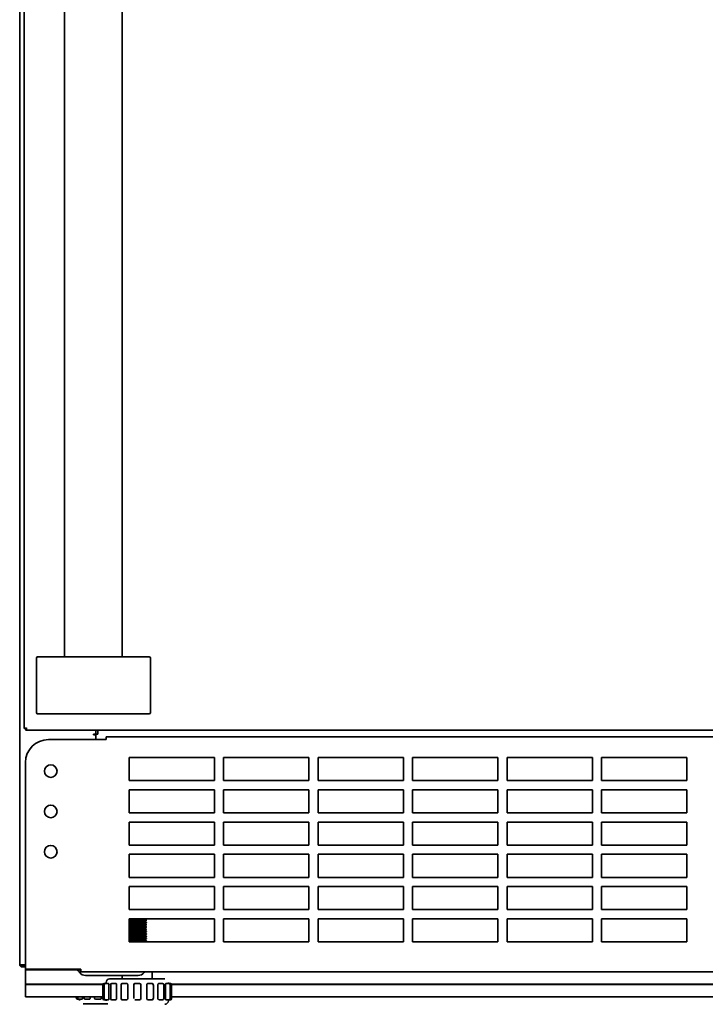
# Model space of a CAD drawing. Extents: x 5.3 to 59.4, y -5.7 to 59.8.
# Tile 1 of 5: x 5.3 to 17, y -5.7 to 11.1. Entities that reach past the tile are written whole.
import ezdxf

# ---------------------------------------------------------------- set-up
doc = ezdxf.new("R2010")
doc.units = 0
doc.header["$MEASUREMENT"] = 0

msp = doc.modelspace()

# ---------------------------------------------------------------- linework, layer by layer
at = {"color": 7, "lineweight": 35}
for p, q in [((5.288, -5.044), (5.288, 27.889)), ((5.366, 27.635), (5.366, -1.01)), ((6.055, 0.214), (6.055, 26.411)), ((7.04, 26.411), (7.04, 0.214)), ((5.573, -0.737), (5.573, 0.194)), ((5.593, 0.214), (5.951, 0.214)), ((7.144, 0.214), (5.951, 0.214)), ((7.144, 0.214), (7.502, 0.214)), ((7.523, -0.737), (7.523, 0.194)), ((5.951, -0.757), (5.593, -0.757)), ((5.951, -0.757), (7.144, -0.757)), ((6.626, -0.757), (6.469, -0.757)), ((7.502, -0.757), (7.144, -0.757)), ((5.366, -1.01), (5.386, -1.01)), ((5.395, -1.018), (5.395, -1.038)), ((5.395, -1.038), (28.685, -1.038)), ((6.557, -1.107), (6.548, -1.107)), ((6.548, -1.107), (6.548, -1.117)), ((6.548, -1.117), (6.587, -1.117)), ((6.587, -1.107), (6.557, -1.107)), ((6.557, -1.107), (6.567, -1.107)), ((6.587, -1.038), (6.587, -1.107)), ((6.587, -1.107), (6.624, -1.107)), ((6.587, -1.197), (6.587, -1.117)), ((6.624, -1.107), (6.624, -1.038)), ((6.764, -1.15), (6.764, -1.19)), ((6.764, -1.15), (27.237, -1.15)), ((6.764, -1.197), (5.78, -1.197)), ((6.764, -1.19), (6.764, -1.197)), ((8.615, -1.504), (7.158, -1.504)), ((7.158, -1.504), (7.158, -1.898)), ((8.615, -1.898), (8.615, -1.504)), ((10.229, -1.504), (8.772, -1.504)), ((8.772, -1.504), (8.772, -1.898)), ((10.229, -1.898), (10.229, -1.504)), ((11.843, -1.504), (10.386, -1.504)), ((10.386, -1.504), (10.386, -1.898)), ((11.843, -1.898), (11.843, -1.504)), ((13.457, -1.504), (12, -1.504)), ((12, -1.504), (12, -1.898)), ((13.457, -1.898), (13.457, -1.504)), ((15.071, -1.504), (13.615, -1.504)), ((13.615, -1.504), (13.615, -1.898)), ((15.071, -1.898), (15.071, -1.504)), ((16.685, -1.504), (15.229, -1.504)), ((15.229, -1.504), (15.229, -1.898)), ((16.685, -1.898), (16.685, -1.504)), ((5.386, -1.591), (5.386, -5.119)), ((7.158, -1.898), (8.615, -1.898)), ((8.772, -1.898), (10.229, -1.898)), ((10.386, -1.898), (11.843, -1.898)), ((12, -1.898), (13.457, -1.898)), ((13.615, -1.898), (15.071, -1.898)), ((15.229, -1.898), (16.685, -1.898)), ((8.615, -2.056), (7.158, -2.056)), ((7.158, -2.056), (7.158, -2.449)), ((8.615, -2.449), (8.615, -2.056)), ((10.229, -2.056), (8.772, -2.056)), ((8.772, -2.056), (8.772, -2.449)), ((10.229, -2.449), (10.229, -2.056)), ((11.843, -2.056), (10.386, -2.056)), ((10.386, -2.056), (10.386, -2.449)), ((11.843, -2.449), (11.843, -2.056)), ((13.457, -2.056), (12, -2.056)), ((12, -2.056), (12, -2.449)), ((13.457, -2.449), (13.457, -2.056)), ((15.071, -2.056), (13.615, -2.056)), ((13.615, -2.056), (13.615, -2.449)), ((15.071, -2.449), (15.071, -2.056)), ((16.685, -2.056), (15.229, -2.056)), ((15.229, -2.056), (15.229, -2.449)), ((16.685, -2.449), (16.685, -2.056)), ((7.158, -2.449), (8.615, -2.449)), ((8.772, -2.449), (10.229, -2.449)), ((10.386, -2.449), (11.843, -2.449)), ((12, -2.449), (13.457, -2.449)), ((13.615, -2.449), (15.071, -2.449)), ((15.229, -2.449), (16.685, -2.449)), ((8.615, -2.607), (7.158, -2.607)), ((7.158, -2.607), (7.158, -3.001)), ((8.615, -3.001), (8.615, -2.607)), ((10.229, -2.607), (8.772, -2.607)), ((8.772, -2.607), (8.772, -3.001)), ((10.229, -3.001), (10.229, -2.607)), ((11.843, -2.607), (10.386, -2.607)), ((10.386, -2.607), (10.386, -3.001)), ((11.843, -3.001), (11.843, -2.607)), ((13.457, -2.607), (12, -2.607)), ((12, -2.607), (12, -3.001)), ((13.457, -3.001), (13.457, -2.607)), ((15.071, -2.607), (13.615, -2.607)), ((13.615, -2.607), (13.615, -3.001)), ((15.071, -3.001), (15.071, -2.607)), ((16.685, -2.607), (15.229, -2.607)), ((15.229, -2.607), (15.229, -3.001)), ((16.685, -3.001), (16.685, -2.607)), ((7.158, -3.001), (8.615, -3.001)), ((8.772, -3.001), (10.229, -3.001)), ((10.386, -3.001), (11.843, -3.001)), ((12, -3.001), (13.457, -3.001)), ((13.615, -3.001), (15.071, -3.001)), ((15.229, -3.001), (16.685, -3.001)), ((8.615, -3.158), (7.158, -3.158)), ((7.158, -3.158), (7.158, -3.552)), ((8.615, -3.552), (8.615, -3.158)), ((10.229, -3.158), (8.772, -3.158)), ((8.772, -3.158), (8.772, -3.552)), ((10.229, -3.552), (10.229, -3.158)), ((11.843, -3.158), (10.386, -3.158)), ((10.386, -3.158), (10.386, -3.552)), ((11.843, -3.552), (11.843, -3.158)), ((13.457, -3.158), (12, -3.158)), ((12, -3.158), (12, -3.552)), ((13.457, -3.552), (13.457, -3.158)), ((15.071, -3.158), (13.615, -3.158)), ((13.615, -3.158), (13.615, -3.552)), ((15.071, -3.552), (15.071, -3.158)), ((16.685, -3.158), (15.229, -3.158)), ((15.229, -3.158), (15.229, -3.552)), ((16.685, -3.552), (16.685, -3.158)), ((7.158, -3.552), (8.615, -3.552)), ((8.772, -3.552), (10.229, -3.552)), ((10.386, -3.552), (11.843, -3.552)), ((12, -3.552), (13.457, -3.552)), ((13.615, -3.552), (15.071, -3.552)), ((15.229, -3.552), (16.685, -3.552)), ((8.615, -3.709), (7.158, -3.709)), ((7.158, -3.709), (7.158, -4.103)), ((8.615, -4.103), (8.615, -3.709)), ((10.229, -3.709), (8.772, -3.709)), ((8.772, -3.709), (8.772, -4.103)), ((10.229, -4.103), (10.229, -3.709)), ((11.843, -3.709), (10.386, -3.709)), ((10.386, -3.709), (10.386, -4.103)), ((11.843, -4.103), (11.843, -3.709)), ((13.457, -3.709), (12, -3.709)), ((12, -3.709), (12, -4.103)), ((13.457, -4.103), (13.457, -3.709)), ((15.071, -3.709), (13.615, -3.709)), ((13.615, -3.709), (13.615, -4.103)), ((15.071, -4.103), (15.071, -3.709)), ((16.685, -3.709), (15.229, -3.709)), ((15.229, -3.709), (15.229, -4.103)), ((16.685, -4.103), (16.685, -3.709)), ((7.158, -4.103), (8.615, -4.103)), ((8.772, -4.103), (10.229, -4.103)), ((10.386, -4.103), (11.843, -4.103)), ((12, -4.103), (13.457, -4.103)), ((13.615, -4.103), (15.071, -4.103)), ((15.229, -4.103), (16.685, -4.103)), ((8.615, -4.26), (7.158, -4.26)), ((7.158, -4.26), (7.158, -4.654)), ((7.158, -4.277), (7.169, -4.284)), ((7.158, -4.277), (7.169, -4.284)), ((7.17, -4.283), (7.158, -4.291)), ((7.17, -4.283), (7.158, -4.291)), ((7.158, -4.317), (7.169, -4.323)), ((7.158, -4.317), (7.169, -4.323)), ((7.17, -4.323), (7.158, -4.33)), ((7.17, -4.323), (7.158, -4.33)), ((7.158, -4.356), (7.169, -4.363)), ((7.158, -4.356), (7.169, -4.363)), ((7.17, -4.362), (7.158, -4.369)), ((7.17, -4.362), (7.158, -4.369)), ((7.429, -4.26), (7.421, -4.265)), ((7.429, -4.26), (7.421, -4.265)), ((7.453, -4.286), (7.421, -4.304)), ((7.453, -4.286), (7.421, -4.304)), ((7.453, -4.325), (7.421, -4.344)), ((7.453, -4.325), (7.421, -4.344)), ((7.453, -4.365), (7.421, -4.383)), ((7.453, -4.365), (7.421, -4.383)), ((7.422, -4.264), (7.453, -4.282)), ((7.422, -4.264), (7.453, -4.282)), ((7.422, -4.304), (7.453, -4.321)), ((7.422, -4.304), (7.453, -4.321)), ((7.422, -4.343), (7.453, -4.361)), ((7.422, -4.343), (7.453, -4.361)), ((7.453, -4.285), (7.453, -4.283)), ((7.453, -4.285), (7.453, -4.283)), ((7.453, -4.325), (7.453, -4.322)), ((7.453, -4.325), (7.453, -4.322)), ((7.453, -4.364), (7.453, -4.361)), ((7.453, -4.364), (7.453, -4.361)), ((8.615, -4.654), (8.615, -4.26)), ((10.229, -4.26), (8.772, -4.26)), ((8.772, -4.26), (8.772, -4.654)), ((10.229, -4.654), (10.229, -4.26)), ((11.843, -4.26), (10.386, -4.26)), ((10.386, -4.26), (10.386, -4.654)), ((11.843, -4.654), (11.843, -4.26)), ((13.457, -4.26), (12, -4.26)), ((12, -4.26), (12, -4.654)), ((13.457, -4.654), (13.457, -4.26)), ((15.071, -4.26), (13.615, -4.26)), ((13.615, -4.26), (13.615, -4.654)), ((15.071, -4.654), (15.071, -4.26)), ((16.685, -4.26), (15.229, -4.26)), ((15.229, -4.26), (15.229, -4.654)), ((16.685, -4.654), (16.685, -4.26)), ((7.158, -4.395), (7.169, -4.402)), ((7.158, -4.395), (7.169, -4.402)), ((7.17, -4.402), (7.158, -4.409)), ((7.17, -4.402), (7.158, -4.409)), ((7.158, -4.435), (7.169, -4.441)), ((7.158, -4.435), (7.169, -4.441)), ((7.17, -4.441), (7.158, -4.448)), ((7.17, -4.441), (7.158, -4.448)), ((7.158, -4.474), (7.169, -4.481)), ((7.158, -4.474), (7.169, -4.481)), ((7.17, -4.48), (7.158, -4.487)), ((7.17, -4.48), (7.158, -4.487)), ((7.158, -4.514), (7.169, -4.52)), ((7.158, -4.514), (7.169, -4.52)), ((7.17, -4.52), (7.158, -4.527)), ((7.17, -4.52), (7.158, -4.527)), ((7.453, -4.404), (7.421, -4.422)), ((7.453, -4.404), (7.421, -4.422)), ((7.453, -4.443), (7.421, -4.462)), ((7.453, -4.443), (7.421, -4.462)), ((7.453, -4.483), (7.421, -4.501)), ((7.453, -4.483), (7.421, -4.501)), ((7.453, -4.522), (7.421, -4.54)), ((7.453, -4.522), (7.421, -4.54)), ((7.422, -4.382), (7.453, -4.4)), ((7.422, -4.382), (7.453, -4.4)), ((7.422, -4.422), (7.453, -4.44)), ((7.422, -4.422), (7.453, -4.44)), ((7.422, -4.461), (7.453, -4.479)), ((7.422, -4.461), (7.453, -4.479)), ((7.422, -4.501), (7.453, -4.518)), ((7.422, -4.501), (7.453, -4.518)), ((7.422, -4.54), (7.453, -4.558)), ((7.422, -4.54), (7.453, -4.558)), ((7.453, -4.404), (7.453, -4.401)), ((7.453, -4.404), (7.453, -4.401)), ((7.453, -4.443), (7.453, -4.44)), ((7.453, -4.443), (7.453, -4.44)), ((7.453, -4.482), (7.453, -4.479)), ((7.453, -4.482), (7.453, -4.479)), ((7.453, -4.522), (7.453, -4.519)), ((7.453, -4.522), (7.453, -4.519)), ((7.158, -4.553), (7.169, -4.56)), ((7.158, -4.553), (7.169, -4.56)), ((7.17, -4.559), (7.158, -4.566)), ((7.17, -4.559), (7.158, -4.566)), ((7.158, -4.578), (7.168, -4.577)), ((7.168, -4.577), (7.158, -4.578)), ((7.158, -4.592), (7.169, -4.599)), ((7.158, -4.592), (7.169, -4.599)), ((7.17, -4.598), (7.158, -4.606)), ((7.17, -4.598), (7.158, -4.606)), ((7.168, -4.613), (7.158, -4.614)), ((7.158, -4.614), (7.168, -4.613)), ((7.158, -4.632), (7.169, -4.638)), ((7.158, -4.632), (7.169, -4.638)), ((7.17, -4.638), (7.158, -4.645)), ((7.17, -4.638), (7.158, -4.645)), ((7.158, -4.654), (8.615, -4.654)), ((7.453, -4.561), (7.421, -4.58)), ((7.453, -4.561), (7.421, -4.58)), ((7.453, -4.601), (7.421, -4.619)), ((7.453, -4.601), (7.421, -4.619)), ((7.422, -4.579), (7.453, -4.597)), ((7.422, -4.579), (7.453, -4.597)), ((7.422, -4.619), (7.453, -4.636)), ((7.422, -4.619), (7.453, -4.636)), ((7.453, -4.64), (7.429, -4.654)), ((7.453, -4.64), (7.429, -4.654)), ((7.453, -4.561), (7.453, -4.558)), ((7.453, -4.561), (7.453, -4.558)), ((7.453, -4.6), (7.453, -4.597)), ((7.453, -4.6), (7.453, -4.598)), ((7.453, -4.64), (7.453, -4.637)), ((7.453, -4.64), (7.453, -4.637)), ((8.772, -4.654), (10.229, -4.654)), ((10.386, -4.654), (11.843, -4.654)), ((12, -4.654), (13.457, -4.654)), ((13.615, -4.654), (15.071, -4.654)), ((15.229, -4.654), (16.685, -4.654)), ((5.288, -5.044), (5.307, -5.044)), ((5.327, -5.044), (5.307, -5.044)), ((5.327, -5.044), (5.386, -5.044)), ((5.386, -5.064), (5.327, -5.064)), ((5.386, -5.083), (5.327, -5.083)), ((5.386, -5.119), (6.331, -5.119)), ((5.386, -5.119), (5.386, -5.13)), ((5.386, -5.13), (5.386, -5.119)), ((6.331, -5.13), (5.386, -5.13)), ((5.386, -5.147), (5.386, -5.13)), ((5.386, -5.13), (6.331, -5.13)), ((5.386, -5.147), (5.386, -5.378)), ((6.313, -5.179), (6.288, -5.146)), ((6.313, -5.179), (6.288, -5.146)), ((6.313, -5.179), (6.288, -5.146)), ((6.313, -5.179), (6.288, -5.146)), ((6.331, -5.119), (6.331, -5.127)), ((6.331, -5.127), (6.331, -5.166)), ((27.67, -5.166), (6.331, -5.166)), ((7.412, -5.179), (7.422, -5.166)), ((7.412, -5.179), (7.422, -5.166)), ((7.552, -5.288), (7.552, -5.166)), ((7.552, -5.288), (7.552, -5.166)), ((5.386, -5.378), (6.71, -5.378)), ((5.386, -5.38), (5.386, -5.378)), ((5.386, -5.38), (5.386, -5.522)), ((5.386, -5.38), (6.709, -5.38)), ((6.414, -5.229), (7.04, -5.229)), ((6.414, -5.229), (7.311, -5.229)), ((6.414, -5.229), (7.04, -5.229)), ((6.414, -5.229), (7.311, -5.229)), ((6.728, -5.367), (6.751, -5.367)), ((6.751, -5.367), (6.728, -5.367)), ((6.751, -5.367), (6.797, -5.367)), ((6.797, -5.367), (6.751, -5.367)), ((6.764, -5.367), (6.764, -5.347)), ((6.764, -5.367), (6.764, -5.347)), ((6.797, -5.367), (6.801, -5.367)), ((6.801, -5.367), (6.797, -5.367)), ((6.801, -5.367), (6.804, -5.367)), ((6.804, -5.367), (6.801, -5.367)), ((7.768, -5.288), (6.823, -5.288)), ((7.768, -5.288), (6.823, -5.288)), ((6.861, -5.367), (6.923, -5.367)), ((6.923, -5.367), (6.861, -5.367)), ((6.923, -5.367), (6.926, -5.367)), ((6.926, -5.367), (6.923, -5.367)), ((6.926, -5.367), (6.928, -5.367)), ((6.928, -5.367), (6.926, -5.367)), ((6.928, -5.367), (6.928, -5.367)), ((7.04, -5.288), (7.04, -5.229)), ((7.04, -5.288), (7.04, -5.229)), ((7.04, -5.367), (7.113, -5.367)), ((7.113, -5.367), (7.04, -5.367)), ((7.115, -5.367), (7.116, -5.367)), ((7.116, -5.367), (7.115, -5.367)), ((7.256, -5.367), (7.335, -5.367)), ((7.335, -5.367), (7.256, -5.367)), ((7.475, -5.367), (7.551, -5.367)), ((7.551, -5.367), (7.475, -5.367)), ((7.663, -5.367), (7.73, -5.367)), ((7.73, -5.367), (7.663, -5.367)), ((7.788, -5.367), (7.84, -5.367)), ((7.84, -5.367), (7.788, -5.367)), ((7.827, -5.367), (7.827, -5.347)), ((7.827, -5.367), (7.827, -5.347)), ((7.84, -5.367), (7.864, -5.367)), ((7.864, -5.367), (7.841, -5.367)), ((7.882, -5.378), (26.119, -5.378)), ((7.882, -5.38), (26.119, -5.38)), ((5.386, -5.595), (5.386, -5.522)), ((6.708, -5.386), (6.708, -5.623)), ((6.708, -5.386), (6.708, -5.623)), ((6.731, -5.386), (6.731, -5.623)), ((6.731, -5.386), (6.731, -5.623)), ((6.811, -5.386), (6.811, -5.623)), ((6.811, -5.623), (6.811, -5.386)), ((6.842, -5.386), (6.842, -5.623)), ((6.842, -5.386), (6.842, -5.623)), ((6.943, -5.386), (6.943, -5.623)), ((6.943, -5.623), (6.943, -5.386)), ((7.02, -5.386), (7.02, -5.623)), ((7.02, -5.386), (7.02, -5.623)), ((7.135, -5.386), (7.135, -5.623)), ((7.135, -5.623), (7.135, -5.386)), ((7.237, -5.386), (7.237, -5.623)), ((7.237, -5.386), (7.237, -5.623)), ((7.355, -5.386), (7.355, -5.623)), ((7.355, -5.386), (7.355, -5.623)), ((7.457, -5.623), (7.457, -5.386)), ((7.457, -5.386), (7.457, -5.623)), ((7.571, -5.386), (7.571, -5.623)), ((7.571, -5.386), (7.571, -5.623)), ((7.649, -5.623), (7.649, -5.386)), ((7.649, -5.386), (7.649, -5.623)), ((7.75, -5.386), (7.75, -5.623)), ((7.75, -5.386), (7.75, -5.623)), ((7.78, -5.623), (7.78, -5.386)), ((7.78, -5.386), (7.78, -5.623)), ((7.86, -5.386), (7.86, -5.623)), ((7.86, -5.386), (7.86, -5.623)), ((7.883, -5.386), (7.883, -5.623)), ((7.883, -5.386), (7.883, -5.623)), ((6.708, -5.595), (5.386, -5.595)), ((6.255, -5.595), (6.255, -5.615)), ((6.304, -5.634), (6.275, -5.634)), ((6.278, -5.595), (6.278, -5.615)), ((6.351, -5.634), (6.298, -5.634)), ((6.311, -5.654), (6.311, -5.634)), ((6.359, -5.595), (6.359, -5.615)), ((6.37, -5.713), (6.794, -5.713)), ((6.389, -5.595), (6.389, -5.615)), ((6.475, -5.634), (6.409, -5.634)), ((6.49, -5.595), (6.49, -5.615)), ((6.568, -5.595), (6.568, -5.615)), ((6.663, -5.634), (6.587, -5.634)), ((6.682, -5.595), (6.682, -5.615)), ((6.753, -5.642), (6.728, -5.642)), ((6.728, -5.642), (6.751, -5.642)), ((6.804, -5.642), (6.751, -5.642)), ((6.751, -5.642), (6.804, -5.642)), ((6.764, -5.662), (6.764, -5.642)), ((6.764, -5.662), (6.764, -5.642)), ((6.928, -5.642), (6.861, -5.642)), ((6.861, -5.642), (6.928, -5.642)), ((7.116, -5.642), (7.04, -5.642)), ((7.04, -5.642), (7.116, -5.642)), ((7.335, -5.642), (7.257, -5.642)), ((7.257, -5.642), (7.335, -5.642)), ((7.476, -5.642), (7.475, -5.642)), ((7.475, -5.642), (7.476, -5.642)), ((7.478, -5.642), (7.476, -5.642)), ((7.476, -5.642), (7.478, -5.642)), ((7.551, -5.642), (7.478, -5.642)), ((7.478, -5.642), (7.551, -5.642)), ((7.665, -5.642), (7.663, -5.642)), ((7.663, -5.642), (7.665, -5.642)), ((7.73, -5.642), (7.668, -5.642)), ((7.668, -5.642), (7.73, -5.642)), ((7.79, -5.642), (7.788, -5.642)), ((7.788, -5.642), (7.79, -5.642)), ((7.793, -5.642), (7.79, -5.642)), ((7.79, -5.642), (7.793, -5.642)), ((7.84, -5.642), (7.793, -5.642)), ((7.793, -5.642), (7.84, -5.642)), ((7.827, -5.662), (7.827, -5.642)), ((7.827, -5.662), (7.827, -5.642)), ((7.864, -5.642), (7.84, -5.642)), ((7.84, -5.642), (7.864, -5.642)), ((26.117, -5.595), (7.883, -5.595))]:
    msp.add_line(p, q, dxfattribs=at)
for points in [[(5.366, -1.01), (5.367, -1.009), (5.367, -1.009), (5.369, -1.008), (5.371, -1.006), (5.378, -1.004), (5.387, -1.002), (5.406, -0.999)], [(5.386, -1.01), (5.387, -1.009), (5.387, -1.008), (5.389, -1.006), (5.394, -1.003), (5.406, -0.999)], [(5.406, -0.999), (5.401, -1.01), (5.399, -1.015), (5.396, -1.018), (5.395, -1.018)], [(5.406, -0.999), (5.403, -1.016), (5.401, -1.024), (5.398, -1.034), (5.396, -1.037), (5.395, -1.038), (5.395, -1.038)], [(7.296, -4.292), (7.204, -4.296), (7.158, -4.299)], [(7.158, -4.299), (7.187, -4.297), (7.225, -4.295), (7.296, -4.292)], [(7.158, -4.302), (7.188, -4.3), (7.247, -4.297), (7.296, -4.295)], [(7.296, -4.295), (7.216, -4.299), (7.176, -4.301), (7.158, -4.302)], [(7.296, -4.332), (7.199, -4.336), (7.158, -4.338)], [(7.158, -4.338), (7.202, -4.336), (7.296, -4.332)], [(7.158, -4.341), (7.198, -4.339), (7.296, -4.335)], [(7.296, -4.335), (7.23, -4.337), (7.189, -4.339), (7.158, -4.341)], [(7.296, -4.371), (7.22, -4.374), (7.158, -4.378)], [(7.158, -4.378), (7.19, -4.376), (7.296, -4.371)], [(7.158, -4.381), (7.176, -4.379), (7.216, -4.377), (7.296, -4.374)], [(7.296, -4.374), (7.215, -4.377), (7.188, -4.379), (7.158, -4.381)], [(7.421, -4.265), (7.42, -4.265), (7.417, -4.266), (7.398, -4.268), (7.381, -4.269), (7.341, -4.272), (7.268, -4.276), (7.202, -4.279), (7.183, -4.281), (7.176, -4.282), (7.171, -4.283), (7.17, -4.283)], [(7.17, -4.283), (7.171, -4.283), (7.174, -4.282), (7.191, -4.28), (7.242, -4.277), (7.314, -4.273), (7.363, -4.271), (7.386, -4.269), (7.407, -4.267), (7.415, -4.266), (7.42, -4.265), (7.421, -4.265)], [(7.421, -4.304), (7.42, -4.305), (7.417, -4.305), (7.408, -4.307), (7.376, -4.309), (7.298, -4.313), (7.219, -4.318), (7.19, -4.32), (7.178, -4.321), (7.172, -4.322), (7.17, -4.323)], [(7.17, -4.323), (7.171, -4.323), (7.173, -4.322), (7.187, -4.32), (7.202, -4.319), (7.238, -4.316), (7.31, -4.313), (7.379, -4.309), (7.406, -4.307), (7.415, -4.306), (7.42, -4.305), (7.421, -4.304)], [(7.421, -4.344), (7.419, -4.344), (7.408, -4.346), (7.374, -4.349), (7.301, -4.353), (7.226, -4.357), (7.199, -4.358), (7.179, -4.36), (7.172, -4.362), (7.17, -4.362)], [(7.17, -4.362), (7.171, -4.362), (7.173, -4.361), (7.188, -4.359), (7.202, -4.358), (7.239, -4.356), (7.311, -4.352), (7.378, -4.348), (7.404, -4.346), (7.418, -4.345), (7.421, -4.344)], [(7.453, -4.283), (7.453, -4.283), (7.453, -4.283), (7.453, -4.283), (7.448, -4.284), (7.441, -4.285), (7.405, -4.288), (7.296, -4.292)], [(7.296, -4.292), (7.402, -4.288), (7.434, -4.286), (7.445, -4.285), (7.452, -4.283), (7.453, -4.283), (7.453, -4.283), (7.453, -4.283), (7.453, -4.283)], [(7.296, -4.295), (7.402, -4.291), (7.419, -4.29), (7.443, -4.288), (7.451, -4.286), (7.453, -4.286)], [(7.453, -4.286), (7.452, -4.286), (7.449, -4.287), (7.431, -4.289), (7.418, -4.29), (7.383, -4.292), (7.296, -4.295)], [(7.453, -4.322), (7.453, -4.322), (7.453, -4.322), (7.453, -4.322), (7.452, -4.323), (7.449, -4.323), (7.441, -4.324), (7.429, -4.325), (7.397, -4.327), (7.312, -4.331), (7.296, -4.332)], [(7.296, -4.332), (7.378, -4.328), (7.426, -4.326), (7.44, -4.325), (7.45, -4.323), (7.452, -4.323), (7.453, -4.322), (7.453, -4.322), (7.453, -4.322), (7.453, -4.322)], [(7.296, -4.335), (7.382, -4.331), (7.418, -4.329), (7.432, -4.328), (7.45, -4.326), (7.452, -4.326), (7.453, -4.325)], [(7.453, -4.325), (7.451, -4.326), (7.442, -4.327), (7.432, -4.328), (7.388, -4.331), (7.296, -4.335)], [(7.453, -4.361), (7.453, -4.361), (7.453, -4.362), (7.453, -4.362), (7.452, -4.362), (7.446, -4.363), (7.421, -4.365), (7.381, -4.368), (7.319, -4.37), (7.296, -4.371)], [(7.296, -4.371), (7.343, -4.369), (7.42, -4.365), (7.445, -4.363), (7.452, -4.362), (7.453, -4.362), (7.453, -4.362), (7.453, -4.361), (7.453, -4.361)], [(7.296, -4.374), (7.366, -4.371), (7.421, -4.368), (7.444, -4.366), (7.451, -4.365), (7.453, -4.365)], [(7.453, -4.365), (7.451, -4.365), (7.444, -4.366), (7.421, -4.368), (7.366, -4.371), (7.296, -4.374)], [(7.296, -4.411), (7.201, -4.415), (7.158, -4.417)], [(7.158, -4.417), (7.191, -4.415), (7.296, -4.411)], [(7.158, -4.42), (7.217, -4.417), (7.296, -4.413)], [(7.296, -4.413), (7.206, -4.417), (7.158, -4.42)], [(7.296, -4.45), (7.21, -4.454), (7.176, -4.455), (7.158, -4.457)], [(7.158, -4.457), (7.179, -4.455), (7.233, -4.452), (7.296, -4.45)], [(7.158, -4.459), (7.215, -4.456), (7.296, -4.453)], [(7.296, -4.453), (7.178, -4.458), (7.158, -4.459)], [(7.296, -4.489), (7.214, -4.493), (7.166, -4.495), (7.158, -4.496)], [(7.158, -4.496), (7.188, -4.494), (7.245, -4.491), (7.296, -4.489)], [(7.158, -4.499), (7.197, -4.496), (7.296, -4.492)], [(7.296, -4.492), (7.202, -4.496), (7.158, -4.499)], [(7.296, -4.529), (7.215, -4.532), (7.167, -4.535), (7.158, -4.535)], [(7.158, -4.535), (7.214, -4.532), (7.296, -4.529)], [(7.158, -4.538), (7.19, -4.536), (7.296, -4.532)], [(7.296, -4.532), (7.189, -4.536), (7.158, -4.538)], [(7.421, -4.383), (7.419, -4.384), (7.413, -4.385), (7.397, -4.386), (7.372, -4.388), (7.269, -4.394), (7.212, -4.397), (7.187, -4.399), (7.176, -4.4), (7.171, -4.401), (7.17, -4.402)], [(7.421, -4.422), (7.42, -4.423), (7.417, -4.424), (7.403, -4.425), (7.351, -4.429), (7.241, -4.434), (7.209, -4.436), (7.185, -4.438), (7.175, -4.44), (7.171, -4.441), (7.17, -4.441)], [(7.17, -4.441), (7.17, -4.441), (7.172, -4.44), (7.18, -4.439), (7.192, -4.438), (7.225, -4.435), (7.294, -4.432), (7.367, -4.428), (7.406, -4.425), (7.418, -4.423), (7.42, -4.423), (7.421, -4.422)], [(7.17, -4.48), (7.171, -4.48), (7.174, -4.479), (7.194, -4.477), (7.21, -4.476), (7.25, -4.473), (7.305, -4.471), (7.359, -4.468), (7.401, -4.465), (7.415, -4.463), (7.42, -4.462), (7.421, -4.462)], [(7.17, -4.48), (7.171, -4.48), (7.174, -4.479), (7.194, -4.477), (7.21, -4.476), (7.251, -4.473), (7.305, -4.471), (7.359, -4.468), (7.401, -4.465), (7.415, -4.463), (7.42, -4.462), (7.421, -4.462)], [(7.17, -4.52), (7.171, -4.519), (7.174, -4.519), (7.193, -4.516), (7.21, -4.515), (7.25, -4.513), (7.305, -4.51), (7.359, -4.507), (7.391, -4.505), (7.404, -4.504), (7.418, -4.502), (7.42, -4.501), (7.421, -4.501)], [(7.17, -4.52), (7.171, -4.519), (7.174, -4.519), (7.194, -4.516), (7.21, -4.515), (7.25, -4.513), (7.305, -4.51), (7.359, -4.507), (7.391, -4.505), (7.404, -4.504), (7.418, -4.502), (7.42, -4.501), (7.421, -4.501)], [(7.17, -4.559), (7.171, -4.559), (7.174, -4.558), (7.193, -4.556), (7.21, -4.554), (7.25, -4.552), (7.323, -4.548), (7.389, -4.545), (7.408, -4.543), (7.415, -4.542), (7.42, -4.541), (7.421, -4.54)], [(7.17, -4.559), (7.171, -4.559), (7.174, -4.558), (7.193, -4.556), (7.21, -4.554), (7.25, -4.552), (7.323, -4.548), (7.389, -4.545), (7.408, -4.543), (7.415, -4.542), (7.42, -4.541), (7.421, -4.54)], [(7.171, -4.401), (7.175, -4.4), (7.196, -4.398), (7.253, -4.394), (7.348, -4.39), (7.39, -4.387), (7.409, -4.385), (7.415, -4.384), (7.42, -4.383), (7.421, -4.383)], [(7.453, -4.401), (7.453, -4.401), (7.453, -4.401), (7.452, -4.401), (7.451, -4.402), (7.437, -4.403), (7.387, -4.407), (7.296, -4.411)], [(7.296, -4.411), (7.365, -4.408), (7.427, -4.404), (7.449, -4.402), (7.452, -4.402), (7.453, -4.401), (7.453, -4.401), (7.453, -4.401), (7.453, -4.401)], [(7.296, -4.413), (7.403, -4.409), (7.433, -4.407), (7.45, -4.405), (7.452, -4.404), (7.453, -4.404)], [(7.453, -4.404), (7.451, -4.405), (7.442, -4.406), (7.418, -4.408), (7.365, -4.411), (7.296, -4.413)], [(7.453, -4.44), (7.453, -4.44), (7.453, -4.44), (7.453, -4.441), (7.449, -4.442), (7.441, -4.442), (7.402, -4.445), (7.361, -4.447), (7.296, -4.45)], [(7.296, -4.45), (7.381, -4.446), (7.428, -4.444), (7.443, -4.442), (7.451, -4.441), (7.452, -4.441), (7.453, -4.44), (7.453, -4.44), (7.453, -4.44), (7.453, -4.44)], [(7.296, -4.453), (7.378, -4.449), (7.431, -4.446), (7.443, -4.445), (7.45, -4.444), (7.452, -4.444), (7.453, -4.443)], [(7.453, -4.443), (7.451, -4.444), (7.443, -4.445), (7.403, -4.448), (7.345, -4.451), (7.296, -4.453)], [(7.296, -4.489), (7.405, -4.484), (7.433, -4.483), (7.444, -4.481), (7.452, -4.48), (7.453, -4.48), (7.453, -4.48), (7.453, -4.479), (7.453, -4.479)], [(7.296, -4.489), (7.388, -4.485), (7.428, -4.483), (7.446, -4.481), (7.452, -4.48), (7.453, -4.48), (7.453, -4.48), (7.453, -4.479), (7.453, -4.479)], [(7.296, -4.492), (7.373, -4.489), (7.421, -4.486), (7.434, -4.485), (7.45, -4.484), (7.452, -4.483), (7.453, -4.483)], [(7.453, -4.483), (7.451, -4.483), (7.443, -4.484), (7.41, -4.487), (7.349, -4.49), (7.296, -4.492)], [(7.453, -4.519), (7.453, -4.519), (7.453, -4.519), (7.453, -4.519), (7.452, -4.52), (7.449, -4.52), (7.433, -4.522), (7.382, -4.525), (7.296, -4.529)], [(7.296, -4.529), (7.37, -4.526), (7.423, -4.523), (7.446, -4.521), (7.452, -4.519), (7.453, -4.519), (7.453, -4.519), (7.453, -4.519), (7.453, -4.519)], [(7.296, -4.532), (7.367, -4.529), (7.406, -4.527), (7.436, -4.525), (7.45, -4.523), (7.452, -4.522), (7.453, -4.522)], [(7.453, -4.522), (7.451, -4.523), (7.443, -4.524), (7.42, -4.526), (7.366, -4.529), (7.296, -4.532)], [(7.296, -4.568), (7.248, -4.57), (7.178, -4.573), (7.158, -4.575)], [(7.158, -4.575), (7.197, -4.572), (7.278, -4.569), (7.296, -4.568)], [(7.158, -4.617), (7.213, -4.614), (7.296, -4.61)], [(7.296, -4.61), (7.215, -4.614), (7.188, -4.615), (7.158, -4.617)], [(7.296, -4.647), (7.21, -4.65), (7.158, -4.653)], [(7.158, -4.653), (7.187, -4.652), (7.296, -4.647)], [(7.296, -4.607), (7.215, -4.611), (7.168, -4.613)], [(7.168, -4.613), (7.225, -4.61), (7.296, -4.607)], [(7.17, -4.598), (7.173, -4.597), (7.186, -4.596), (7.194, -4.595)], [(7.17, -4.598), (7.173, -4.597), (7.186, -4.596), (7.194, -4.595)], [(7.17, -4.638), (7.171, -4.637), (7.174, -4.637), (7.194, -4.634), (7.211, -4.633), (7.251, -4.631), (7.324, -4.627), (7.381, -4.624), (7.404, -4.622), (7.418, -4.62), (7.421, -4.619)], [(7.17, -4.638), (7.171, -4.637), (7.174, -4.637), (7.194, -4.634), (7.251, -4.631), (7.324, -4.627), (7.382, -4.624), (7.404, -4.622), (7.418, -4.62), (7.421, -4.619)], [(7.192, -4.654), (7.25, -4.652), (7.296, -4.65)], [(7.296, -4.65), (7.23, -4.652), (7.192, -4.654)], [(7.194, -4.595), (7.239, -4.592), (7.327, -4.588), (7.381, -4.584), (7.402, -4.583), (7.418, -4.581), (7.42, -4.58), (7.421, -4.58)], [(7.194, -4.595), (7.239, -4.592), (7.327, -4.588), (7.381, -4.584), (7.402, -4.583), (7.418, -4.581), (7.42, -4.58), (7.421, -4.58)], [(7.453, -4.558), (7.453, -4.558), (7.453, -4.558), (7.453, -4.559), (7.452, -4.559), (7.442, -4.561), (7.427, -4.562), (7.382, -4.564), (7.3, -4.568), (7.296, -4.568)], [(7.296, -4.568), (7.387, -4.564), (7.424, -4.562), (7.447, -4.56), (7.451, -4.559), (7.453, -4.559), (7.453, -4.558), (7.453, -4.558), (7.453, -4.558)], [(7.453, -4.561), (7.451, -4.562), (7.442, -4.563), (7.431, -4.564), (7.384, -4.567), (7.296, -4.571)], [(7.453, -4.561), (7.452, -4.562), (7.45, -4.562), (7.433, -4.564), (7.384, -4.567), (7.296, -4.571)], [(7.296, -4.607), (7.377, -4.604), (7.424, -4.601), (7.437, -4.6), (7.45, -4.599), (7.452, -4.598), (7.453, -4.598), (7.453, -4.598), (7.453, -4.598), (7.453, -4.597)], [(7.453, -4.598), (7.453, -4.598), (7.453, -4.598), (7.453, -4.598), (7.452, -4.598), (7.449, -4.599), (7.44, -4.6), (7.416, -4.602), (7.326, -4.606), (7.296, -4.607)], [(7.296, -4.61), (7.385, -4.606), (7.433, -4.604), (7.45, -4.602), (7.453, -4.601)], [(7.453, -4.601), (7.451, -4.601), (7.444, -4.603), (7.422, -4.604), (7.344, -4.608), (7.296, -4.61)], [(7.453, -4.637), (7.453, -4.637), (7.453, -4.637), (7.453, -4.637), (7.451, -4.638), (7.448, -4.639), (7.436, -4.64), (7.388, -4.643), (7.296, -4.647)], [(7.296, -4.647), (7.387, -4.643), (7.432, -4.64), (7.443, -4.639), (7.452, -4.638), (7.453, -4.637), (7.453, -4.637), (7.453, -4.637), (7.453, -4.637)], [(7.296, -4.65), (7.405, -4.645), (7.434, -4.643), (7.444, -4.642), (7.451, -4.641), (7.453, -4.64)], [(7.453, -4.64), (7.451, -4.641), (7.442, -4.642), (7.432, -4.643), (7.387, -4.646), (7.296, -4.65)], [(6.811, -5.386), (6.811, -5.38), (6.81, -5.375), (6.808, -5.37), (6.806, -5.368), (6.804, -5.367), (6.804, -5.367)], [(6.804, -5.367), (6.805, -5.367), (6.807, -5.368), (6.808, -5.37), (6.81, -5.376), (6.811, -5.386)], [(6.928, -5.367), (6.933, -5.368), (6.937, -5.371), (6.939, -5.374), (6.941, -5.378), (6.942, -5.382), (6.943, -5.386)], [(6.928, -5.367), (6.932, -5.368), (6.936, -5.37), (6.94, -5.376), (6.942, -5.383), (6.943, -5.386)], [(7.135, -5.386), (7.134, -5.38), (7.131, -5.375), (7.127, -5.37), (7.122, -5.368), (7.116, -5.367)], [(7.116, -5.367), (7.122, -5.368), (7.127, -5.37), (7.131, -5.375), (7.134, -5.38), (7.135, -5.386)], [(7.475, -5.367), (7.47, -5.368), (7.464, -5.37), (7.46, -5.375), (7.458, -5.38), (7.457, -5.386)], [(7.457, -5.386), (7.458, -5.38), (7.46, -5.375), (7.464, -5.37), (7.47, -5.368), (7.475, -5.367)], [(7.663, -5.367), (7.659, -5.368), (7.655, -5.37), (7.651, -5.376), (7.649, -5.383), (7.649, -5.386)], [(7.649, -5.386), (7.649, -5.38), (7.652, -5.375), (7.655, -5.37), (7.659, -5.368), (7.663, -5.367)], [(7.788, -5.367), (7.786, -5.367), (7.784, -5.368), (7.783, -5.37), (7.781, -5.376), (7.78, -5.386)], [(7.78, -5.386), (7.78, -5.38), (7.781, -5.375), (7.783, -5.37), (7.785, -5.368), (7.787, -5.367), (7.788, -5.367)], [(6.351, -5.634), (6.353, -5.634), (6.354, -5.633), (6.355, -5.631), (6.358, -5.625), (6.359, -5.615)], [(6.475, -5.634), (6.48, -5.633), (6.484, -5.631), (6.488, -5.625), (6.49, -5.618), (6.49, -5.615)], [(6.663, -5.634), (6.669, -5.633), (6.674, -5.631), (6.678, -5.626), (6.681, -5.621), (6.682, -5.615)], [(6.804, -5.642), (6.805, -5.642), (6.807, -5.641), (6.808, -5.639), (6.81, -5.633), (6.811, -5.623)], [(6.811, -5.623), (6.811, -5.629), (6.81, -5.634), (6.808, -5.639), (6.806, -5.641), (6.804, -5.642), (6.804, -5.642)], [(6.928, -5.642), (6.932, -5.641), (6.937, -5.639), (6.94, -5.633), (6.942, -5.626), (6.943, -5.623)], [(6.943, -5.623), (6.942, -5.629), (6.94, -5.634), (6.936, -5.639), (6.932, -5.641), (6.928, -5.642)], [(7.116, -5.642), (7.122, -5.641), (7.127, -5.639), (7.131, -5.634), (7.134, -5.629), (7.135, -5.623)], [(7.135, -5.623), (7.134, -5.629), (7.131, -5.634), (7.127, -5.639), (7.122, -5.641), (7.116, -5.642)], [(7.457, -5.623), (7.458, -5.629), (7.46, -5.634), (7.464, -5.639), (7.47, -5.641), (7.475, -5.642)], [(7.475, -5.642), (7.47, -5.641), (7.464, -5.638), (7.46, -5.634), (7.457, -5.629), (7.457, -5.623)], [(7.649, -5.623), (7.649, -5.629), (7.652, -5.634), (7.655, -5.639), (7.659, -5.641), (7.663, -5.642)], [(7.663, -5.642), (7.659, -5.641), (7.655, -5.639), (7.651, -5.633), (7.649, -5.626), (7.649, -5.623)], [(7.78, -5.623), (7.78, -5.629), (7.781, -5.634), (7.783, -5.639), (7.785, -5.641), (7.787, -5.642), (7.788, -5.642)], [(7.788, -5.642), (7.786, -5.642), (7.784, -5.641), (7.783, -5.639), (7.781, -5.633), (7.78, -5.623)]]:
    msp.add_lwpolyline(points, dxfattribs=at)
for centre in [(5.819, -1.737), (5.819, -2.426), (5.819, -3.115)]:
    msp.add_circle(centre, 0.108, dxfattribs=at)
for centre, radius, start, end in [((5.593, 0.194), 0.0201, 89.5309, 179.5212), ((7.502, 0.194), 0.0201, 0.4779, 90.4704), ((5.593, -0.737), 0.0201, 180.4779, 270.4707), ((7.502, -0.737), 0.0201, 269.5303, 359.5223), ((5.78, -1.591), 0.394, 90, 180), ((7.291, -6.132), 1.874, 93.0014, 94.0872), ((7.287, -6.062), 1.804, 92.9646, 94.0941), ((7.453, -4.283), 0.000522, 13.2392, 70.0304), ((7.453, -4.285), 0.000536, 289.334, 347.2801), ((7.453, -4.285), 0.000536, 289.5823, 346.2917), ((7.452, -4.322), 0.000671, 13.7374, 70.1873), ((7.452, -4.322), 0.000616, 12.8279, 69.808), ((7.453, -4.325), 0.000582, 289.9785, 345.0004), ((7.453, -4.325), 0.000554, 289.4054, 346.4592), ((7.452, -4.361), 0.000679, 13.4373, 69.7959), ((7.452, -4.361), 0.000643, 13.8988, 70.5669), ((7.452, -4.364), 0.000619, 289.8881, 345.0023), ((7.453, -4.364), 0.000591, 289.4476, 346.207), ((7.452, -4.401), 0.000621, 12.4074, 67.9992), ((7.452, -4.401), 0.000659, 15.2299, 71.5029), ((7.452, -4.403), 0.000658, 289.8896, 345.1428), ((7.452, -4.403), 0.000629, 289.4317, 346.5196), ((7.452, -4.443), 0.00063, 289.9405, 347.3703), ((7.452, -4.443), 0.000636, 289.9818, 347.1754), ((7.453, -4.482), 0.000578, 289.9534, 347.4377), ((7.453, -4.482), 0.000581, 289.9419, 347.3372), ((7.453, -4.519), 0.000515, 12.3748, 68.8321), ((7.453, -4.519), 0.000549, 12.2071, 68.4962), ((7.453, -4.522), 0.000542, 289.8815, 346.7631), ((7.453, -4.522), 0.000548, 289.995, 346.4929), ((7.496, -10.348), 5.78, 91.983, 93.2473), ((7.495, -10.329), 5.761, 91.9793, 93.2477), ((7.453, -4.561), 0.000537, 289.8651, 346.0477), ((7.453, -4.561), 0.000528, 289.6119, 346.8885), ((7.452, -4.598), 0.000654, 13.3619, 70.5703), ((7.452, -4.6), 0.000636, 289.8915, 345.1108), ((7.452, -4.6), 0.000604, 289.3132, 346.6949), ((7.452, -4.637), 0.000676, 16.0111, 72.7633), ((7.452, -4.64), 0.000672, 289.8819, 345.2385), ((7.452, -4.64), 0.000648, 289.6423, 346.0399), ((5.327, -5.044), 0.0394, 180, 270), ((5.327, -5.044), 0.0197, 180, 270), ((6.257, -5.17), 0.0394, 37, 90), ((6.257, -5.17), 0.0394, 37, 90), ((6.257, -5.17), 0.0394, 37, 90), ((6.257, -5.17), 0.0394, 37, 90), ((6.414, -5.103), 0.126, 217, 269.9989), ((6.414, -5.103), 0.126, 217, 269.9989), ((6.414, -5.103), 0.126, 217, 269.9989), ((6.414, -5.103), 0.126, 217, 269.9989), ((7.311, -5.103), 0.126, 270.001, 323), ((7.311, -5.103), 0.126, 270.001, 323), ((6.728, -5.386), 0.0197, 90, 180), ((6.728, -5.386), 0.0197, 90, 180), ((6.751, -5.386), 0.0197, 90, 180), ((6.751, -5.386), 0.0197, 90, 180), ((6.823, -5.347), 0.0591, 90, 180), ((6.823, -5.347), 0.0591, 89.9977, 180), ((6.861, -5.386), 0.0197, 90, 180), ((6.861, -5.386), 0.0197, 90, 180), ((7.04, -5.386), 0.0197, 90, 180), ((7.04, -5.386), 0.0197, 90, 180), ((7.256, -5.386), 0.0197, 90, 180), ((7.256, -5.386), 0.0197, 90, 180), ((7.335, -5.386), 0.0197, 0, 90), ((7.551, -5.386), 0.0197, 0, 90), ((7.551, -5.386), 0.0197, 0, 90), ((7.73, -5.386), 0.0197, 360, 90), ((7.73, -5.386), 0.0197, 360, 90), ((7.84, -5.386), 0.0197, 360, 90), ((7.84, -5.386), 0.0197, 360, 90), ((7.864, -5.386), 0.0197, 360, 90), ((7.864, -5.386), 0.0197, 360, 90), ((6.275, -5.615), 0.0197, 180, 269.9942), ((6.298, -5.615), 0.0197, 180, 269.9942), ((6.409, -5.615), 0.0197, 180, 269.9942), ((6.587, -5.615), 0.0197, 180, 269.9942), ((6.728, -5.623), 0.0197, 180, 269.9942), ((6.728, -5.623), 0.0197, 180, 269.9942), ((6.751, -5.623), 0.0197, 180, 269.9942), ((6.751, -5.623), 0.0197, 180, 269.9942), ((6.861, -5.623), 0.0197, 180, 269.9942), ((6.861, -5.623), 0.0197, 180, 269.9942), ((7.04, -5.623), 0.0197, 180, 269.9942), ((7.04, -5.623), 0.0197, 180, 269.9942), ((7.335, -5.623), 0.0197, 270.0058, 360), ((7.335, -5.623), 0.0197, 270.0058, 360), ((7.551, -5.623), 0.0197, 270.0058, 0), ((7.551, -5.623), 0.0197, 270.0058, 0), ((7.73, -5.623), 0.0197, 270.0058, 360), ((7.73, -5.623), 0.0197, 270.0058, 360), ((7.768, -5.662), 0.0591, 270, 0), ((7.768, -5.662), 0.0591, 270, 0), ((7.84, -5.623), 0.0197, 270.0058, 360), ((7.84, -5.623), 0.0197, 270.0058, 360), ((7.864, -5.623), 0.0197, 270.0058, 360), ((7.864, -5.623), 0.0197, 270.0058, 360)]:
    msp.add_arc(centre, radius, start, end, dxfattribs=at)

doc.saveas('drawing.dxf')
